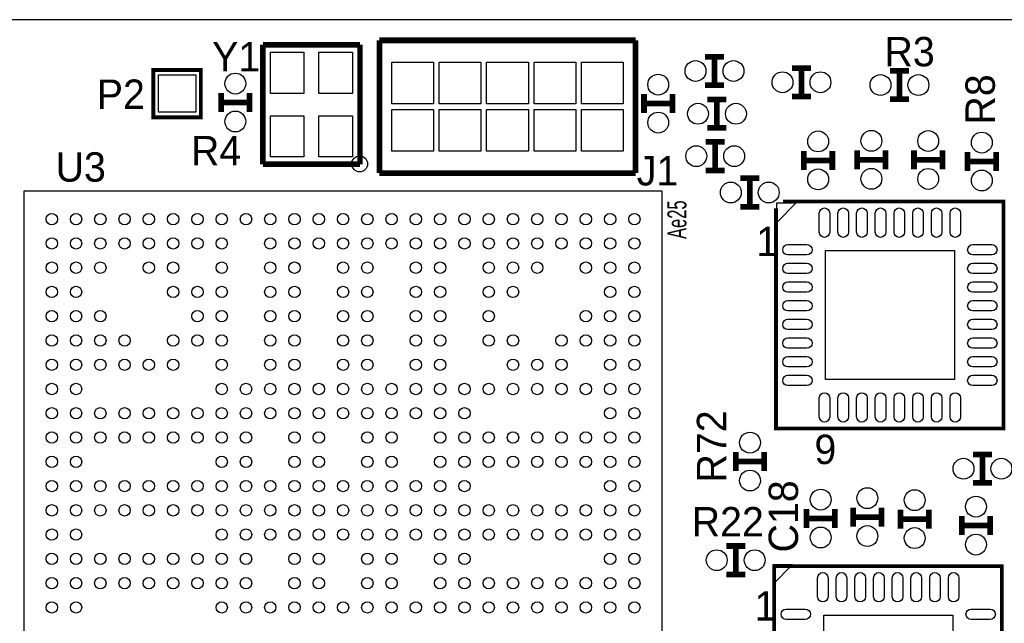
# Model space of a CAD drawing. Extents: x -5 to 140, y -39 to 81.
# Tile 4 of 7: x 23 to 49, y 19 to 36. Entities that reach past the tile are written whole.
import ezdxf
from ezdxf.enums import TextEntityAlignment as Align

# ---------------------------------------------------------------- set-up
doc = ezdxf.new("R2010")
doc.units = 0
for name, color, linetype in [('BOARD_GEOMETRY_OUTLINE', 4, 'CONTINUOUS'), ('PACKAGE_GEOMETRY_SILKSCREEN_TOP', 5, 'CONTINUOUS'), ('PIN_TOP', 6, 'CONTINUOUS'), ('REF_DES_SILKSCREEN_TOP', 7, 'CONTINUOUS')]:
    doc.layers.add(name, color=color, linetype=linetype)

msp = doc.modelspace()

# ---------------------------------------------------------------- linework, layer by layer
at = {"layer": 'BOARD_GEOMETRY_OUTLINE'}
msp.add_lwpolyline([(1.99898, 19.99996, -0.414214), (0, 18.00098), (0, 0), (15.75054, 0), (15.75054, 3.50012, -0.414214), (16.25092, 4.0005, -0.414214), (16.74876, 3.50012), (16.74876, -0.01016), (67.59956, 0), (67.59956, 18.00098, -0.414214), (65.60058, 19.99996, -0.414214), (67.59956, 21.99894), (67.59956, 35.56), (0, 35.56), (0, 21.99894, -0.414214)], format="xyb", close=True, dxfattribs=at)
at = {"layer": 'PACKAGE_GEOMETRY_SILKSCREEN_TOP'}
for points, const_width in [([(32.495998, 31.451042), (32.495998, 35.007042)], 0.1524), ([(32.495998, 35.007042), (39.353998, 35.007042)], 0.1524), ([(39.353998, 35.007042), (39.353998, 31.451042)], 0.1524), ([(29.375608, 31.686754), (29.375608, 34.886646)], 0.150114), ([(29.375608, 34.886646), (31.975552, 34.886646)], 0.150114), ([(31.975552, 34.886646), (31.975552, 31.686754)], 0.150114), ([(41.21404, 34.56686), (41.72204, 34.56686)], 0.1524), ([(41.46804, 34.56686), (41.46804, 33.80486)], 0.1524), ([(43.54322, 34.2646), (44.05122, 34.2646)], 0.1524), ([(43.79722, 34.2646), (43.79722, 33.5026)], 0.1524), ([(46.16704, 34.19094), (46.67504, 34.19094)], 0.1524), ([(46.42104, 34.19094), (46.42104, 33.42894)], 0.1524), ([(41.21404, 33.80486), (41.72204, 33.80486)], 0.1524), ([(28.2575, 33.59404), (28.2575, 33.08604)], 0.1524), ([(29.0195, 33.59404), (29.0195, 33.08604)], 0.1524), ([(39.58082, 33.5661), (39.58082, 33.0581)], 0.1524), ([(40.34282, 33.5661), (40.34282, 33.0581)], 0.1524), ([(41.28008, 33.42132), (41.78808, 33.42132)], 0.1524), ([(41.53408, 33.42132), (41.53408, 32.65932)], 0.1524), ([(43.54322, 33.5026), (44.05122, 33.5026)], 0.1524), ([(46.16704, 33.42894), (46.67504, 33.42894)], 0.1524), ([(29.0195, 33.34004), (28.2575, 33.34004)], 0.1524), ([(40.34282, 33.3121), (39.58082, 33.3121)], 0.1524), ([(41.28008, 32.65932), (41.78808, 32.65932)], 0.1524), ([(41.74236, 32.28594), (41.23436, 32.28594)], 0.1524), ([(41.48836, 31.52394), (41.48836, 32.28594)], 0.1524), ([(43.86199, 31.537148), (43.86199, 32.045148)], 0.1524), ([(44.62399, 31.537148), (44.62399, 32.045148)], 0.1524), ([(45.28947, 32.05988), (45.28947, 31.55188)], 0.1524), ([(46.05147, 32.05988), (46.05147, 31.55188)], 0.1524), ([(46.810422, 32.056578), (46.810422, 31.548578)], 0.1524), ([(47.572422, 32.056578), (47.572422, 31.548578)], 0.1524), ([(48.24476, 31.50616), (48.24476, 32.01416)], 0.1524), ([(49.00676, 31.50616), (49.00676, 32.01416)], 0.1524), ([(31.975552, 31.686754), (29.375608, 31.686754)], 0.150114), ([(43.86199, 31.791148), (44.62399, 31.791148)], 0.1524), ([(46.05147, 31.80588), (45.28947, 31.80588)], 0.1524), ([(47.572422, 31.802578), (46.810422, 31.802578)], 0.1524), ([(48.24476, 31.76016), (49.00676, 31.76016)], 0.1524), ([(39.353998, 31.451042), (32.495998, 31.451042)], 0.1524), ([(41.74236, 31.52394), (41.23436, 31.52394)], 0.1524), ([(42.66692, 31.31312), (42.15892, 31.31312)], 0.1524), ([(42.41292, 30.55112), (42.41292, 31.31312)], 0.1524), ([(42.66692, 30.55112), (42.15892, 30.55112)], 0.1524), ([(44.364656, 30.68828), (49.20488, 30.68828), (49.20488, 24.608028), (43.114722, 24.608028), (43.114722, 30.5054)], 0.100076), ([(43.307, 30.68828), (44.634658, 30.68828)], 0.100076), ([(42.037, 23.4696), (42.037, 23.9776)], 0.1524), ([(42.799, 23.4696), (42.799, 23.9776)], 0.1524), ([(42.037, 23.7236), (42.799, 23.7236)], 0.1524), ([(48.89754, 23.9141), (48.38954, 23.9141)], 0.1524), ([(48.64354, 23.1521), (48.64354, 23.9141)], 0.1524), ([(48.89754, 23.1521), (48.38954, 23.1521)], 0.1524), ([(43.931332, 21.943314), (43.931332, 22.451314)], 0.1524), ([(44.693332, 21.943314), (44.693332, 22.451314)], 0.1524), ([(45.181012, 22.491446), (45.181012, 21.983446)], 0.1524), ([(45.943012, 22.491446), (45.943012, 21.983446)], 0.1524), ([(46.447964, 22.437344), (46.447964, 21.929344)], 0.1524), ([(47.209964, 22.437344), (47.209964, 21.929344)], 0.1524), ([(43.931332, 22.197314), (44.693332, 22.197314)], 0.1524), ([(45.943012, 22.237446), (45.181012, 22.237446)], 0.1524), ([(47.209964, 22.183344), (46.447964, 22.183344)], 0.1524), ([(48.08855, 21.755354), (48.08855, 22.263354)], 0.1524), ([(48.85055, 21.755354), (48.85055, 22.263354)], 0.1524), ([(48.08855, 22.009354), (48.85055, 22.009354)], 0.1524), ([(41.783, 21.463), (42.291, 21.463)], 0.1524), ([(42.037, 21.463), (42.037, 20.701)], 0.1524), ([(44.319698, 20.924266), (49.159922, 20.924266), (49.159922, 14.844014), (43.069764, 14.844014), (43.069764, 20.924266), (44.5897, 20.924266)], 0.100076), ([(41.783, 20.701), (42.291, 20.701)], 0.1524)]:
    msp.add_lwpolyline(points, dxfattribs=dict(at, const_width=const_width))
at = {"layer": 'PACKAGE_GEOMETRY_SILKSCREEN_TOP', "const_width": 0.1016}
msp.add_lwpolyline([(26.44394, 34.2138), (27.71394, 34.2138), (27.71394, 32.9438), (26.44394, 32.9438)], close=True, dxfattribs=at)
at = {"layer": 'PACKAGE_GEOMETRY_SILKSCREEN_TOP'}
msp.add_lwpolyline([(31.965646, 31.90875, -0.41418), (32.177736, 31.69666, -0.414107), (31.965646, 31.48457, -0.414228), (31.753556, 31.69666, -0.414302)], format="xyb", close=True, dxfattribs=at)
for points in [[(40.070278, 13.87094), (40.070278, 30.96514), (22.976078, 30.96514), (22.976078, 13.87094)], [(43.13555, 30.13202), (43.13555, 30.651958), (43.655488, 30.651958)], [(43.039792, 20.444206), (43.039792, 20.964144), (43.55973, 20.964144)]]:
    msp.add_lwpolyline(points, close=True, dxfattribs=at)
at = {"layer": 'PIN_TOP'}
for points in [[(30.475555, 33.586547), (29.575633, 33.586547), (29.575633, 34.686621), (30.475555, 34.686621)], [(31.775527, 33.586547), (30.875605, 33.586547), (30.875605, 34.686621), (31.775527, 34.686621)], [(32.826198, 33.305242), (32.826198, 34.422842), (33.943798, 34.422842), (33.943798, 33.305242)], [(34.096198, 33.305242), (34.096198, 34.422842), (35.213798, 34.422842), (35.213798, 33.305242)], [(35.366198, 33.305242), (35.366198, 34.422842), (36.483798, 34.422842), (36.483798, 33.305242)], [(36.636198, 33.305242), (36.636198, 34.422842), (37.753798, 34.422842), (37.753798, 33.305242)], [(37.906198, 33.305242), (37.906198, 34.422842), (39.023798, 34.422842), (39.023798, 33.305242)], [(26.578941, 33.078801), (26.578941, 34.078799), (27.578939, 34.078799), (27.578939, 33.078801)], [(30.475555, 31.886779), (29.575633, 31.886779), (29.575633, 32.986853), (30.475555, 32.986853)], [(31.775527, 31.886779), (30.875605, 31.886779), (30.875605, 32.986853), (31.775527, 32.986853)], [(32.826198, 32.035242), (32.826198, 33.152842), (33.943798, 33.152842), (33.943798, 32.035242)], [(34.096198, 32.035242), (34.096198, 33.152842), (35.213798, 33.152842), (35.213798, 32.035242)], [(35.366198, 32.035242), (35.366198, 33.152842), (36.483798, 33.152842), (36.483798, 32.035242)], [(36.636198, 32.035242), (36.636198, 33.152842), (37.753798, 33.152842), (37.753798, 32.035242)], [(37.906198, 32.035242), (37.906198, 33.152842), (39.023798, 33.152842), (39.023798, 32.035242)], [(44.437554, 25.920954), (44.437554, 29.375354), (47.891954, 29.375354), (47.891954, 25.920954)], [(44.392596, 16.15694), (44.392596, 19.61134), (47.846996, 19.61134), (47.846996, 16.15694)]]:
    msp.add_lwpolyline(points, close=True, dxfattribs=at)
for points in [[(44.554394, 30.37713), (44.554394, 29.86913, -1), (44.274994, 29.86913), (44.274994, 30.37713, -1)], [(45.05452, 30.37713), (45.05452, 29.86913, -1), (44.77512, 29.86913), (44.77512, 30.37713, -1)], [(45.554392, 30.37713), (45.554392, 29.86913, -1), (45.274992, 29.86913), (45.274992, 30.37713, -1)], [(46.054518, 30.37713), (46.054518, 29.86913, -1), (45.775118, 29.86913), (45.775118, 30.37713, -1)], [(46.55439, 30.37713), (46.55439, 29.86913, -1), (46.27499, 29.86913), (46.27499, 30.37713, -1)], [(47.054516, 30.37713), (47.054516, 29.86913, -1), (46.775116, 29.86913), (46.775116, 30.37713, -1)], [(47.554388, 30.37713), (47.554388, 29.86913, -1), (47.274988, 29.86913), (47.274988, 30.37713, -1)], [(48.054514, 30.37713), (48.054514, 29.86913, -1), (47.775114, 29.86913), (47.775114, 30.37713, -1)], [(43.943778, 29.258514), (43.435778, 29.258514, -1), (43.435778, 29.537914), (43.943778, 29.537914, -1)], [(48.89373, 29.258514), (48.38573, 29.258514, -1), (48.38573, 29.537914), (48.89373, 29.537914, -1)], [(43.943778, 28.758388), (43.435778, 28.758388, -1), (43.435778, 29.037788), (43.943778, 29.037788, -1)], [(48.89373, 28.758388), (48.38573, 28.758388, -1), (48.38573, 29.037788), (48.89373, 29.037788, -1)], [(43.943778, 28.258516), (43.435778, 28.258516, -1), (43.435778, 28.537916), (43.943778, 28.537916, -1)], [(48.89373, 28.258516), (48.38573, 28.258516, -1), (48.38573, 28.537916), (48.89373, 28.537916, -1)], [(43.943778, 27.75839), (43.435778, 27.75839, -1), (43.435778, 28.03779), (43.943778, 28.03779, -1)], [(48.89373, 27.75839), (48.38573, 27.75839, -1), (48.38573, 28.03779), (48.89373, 28.03779, -1)], [(43.943778, 27.258518), (43.435778, 27.258518, -1), (43.435778, 27.537918), (43.943778, 27.537918, -1)], [(48.89373, 27.258518), (48.38573, 27.258518, -1), (48.38573, 27.537918), (48.89373, 27.537918, -1)], [(43.943778, 26.758392), (43.435778, 26.758392, -1), (43.435778, 27.037792), (43.943778, 27.037792, -1)], [(48.89373, 26.758392), (48.38573, 26.758392, -1), (48.38573, 27.037792), (48.89373, 27.037792, -1)], [(43.943778, 26.25852), (43.435778, 26.25852, -1), (43.435778, 26.53792), (43.943778, 26.53792, -1)], [(48.89373, 26.25852), (48.38573, 26.25852, -1), (48.38573, 26.53792), (48.89373, 26.53792, -1)], [(43.943778, 25.758394), (43.435778, 25.758394, -1), (43.435778, 26.037794), (43.943778, 26.037794, -1)], [(48.89373, 25.758394), (48.38573, 25.758394, -1), (48.38573, 26.037794), (48.89373, 26.037794, -1)], [(44.554394, 25.427178), (44.554394, 24.919178, -1), (44.274994, 24.919178), (44.274994, 25.427178, -1)], [(45.05452, 25.427178), (45.05452, 24.919178, -1), (44.77512, 24.919178), (44.77512, 25.427178, -1)], [(45.554392, 25.427178), (45.554392, 24.919178, -1), (45.274992, 24.919178), (45.274992, 25.427178, -1)], [(46.054518, 25.427178), (46.054518, 24.919178, -1), (45.775118, 24.919178), (45.775118, 25.427178, -1)], [(46.55439, 25.427178), (46.55439, 24.919178, -1), (46.27499, 24.919178), (46.27499, 25.427178, -1)], [(47.054516, 25.427178), (47.054516, 24.919178, -1), (46.775116, 24.919178), (46.775116, 25.427178, -1)], [(47.554388, 25.427178), (47.554388, 24.919178, -1), (47.274988, 24.919178), (47.274988, 25.427178, -1)], [(48.054514, 25.427178), (48.054514, 24.919178, -1), (47.775114, 24.919178), (47.775114, 25.427178, -1)], [(44.509436, 20.613116), (44.509436, 20.105116, -1), (44.230036, 20.105116), (44.230036, 20.613116, -1)], [(45.009562, 20.613116), (45.009562, 20.105116, -1), (44.730162, 20.105116), (44.730162, 20.613116, -1)], [(45.509434, 20.613116), (45.509434, 20.105116, -1), (45.230034, 20.105116), (45.230034, 20.613116, -1)], [(46.00956, 20.613116), (46.00956, 20.105116, -1), (45.73016, 20.105116), (45.73016, 20.613116, -1)], [(46.509432, 20.613116), (46.509432, 20.105116, -1), (46.230032, 20.105116), (46.230032, 20.613116, -1)], [(47.009558, 20.613116), (47.009558, 20.105116, -1), (46.730158, 20.105116), (46.730158, 20.613116, -1)], [(47.50943, 20.613116), (47.50943, 20.105116, -1), (47.23003, 20.105116), (47.23003, 20.613116, -1)], [(48.009556, 20.613116), (48.009556, 20.105116, -1), (47.730156, 20.105116), (47.730156, 20.613116, -1)], [(43.89882, 19.4945), (43.39082, 19.4945, -1), (43.39082, 19.7739), (43.89882, 19.7739, -1)], [(48.848772, 19.4945), (48.340772, 19.4945, -1), (48.340772, 19.7739), (48.848772, 19.7739, -1)]]:
    msp.add_lwpolyline(points, format="xyb", close=True, dxfattribs=at)
for centre, radius in [((40.96004, 34.18586), 0.2794), ((41.97604, 34.18586), 0.2794), ((28.6385, 33.84804), 0.2794), ((39.96182, 33.8201), 0.2794), ((43.28922, 33.8836), 0.2794), ((44.30522, 33.8836), 0.2794), ((45.91304, 33.80994), 0.2794), ((46.92904, 33.80994), 0.2794), ((41.02608, 33.04032), 0.2794), ((42.04208, 33.04032), 0.2794), ((28.6385, 32.83204), 0.2794), ((39.96182, 32.8041), 0.2794), ((44.24299, 32.299148), 0.2794), ((45.67047, 32.31388), 0.2794), ((47.191422, 32.310578), 0.2794), ((48.62576, 32.26816), 0.2794), ((40.98036, 31.90494), 0.2794), ((41.99636, 31.90494), 0.2794), ((44.24299, 31.283148), 0.2794), ((45.67047, 31.29788), 0.2794), ((47.191422, 31.294578), 0.2794), ((48.62576, 31.25216), 0.2794), ((41.90492, 30.93212), 0.2794), ((42.92092, 30.93212), 0.2794), ((23.723346, 30.217872), 0.1524), ((24.373332, 30.217872), 0.1524), ((25.023318, 30.217872), 0.1524), ((25.673304, 30.217872), 0.1524), ((26.32329, 30.217872), 0.1524), ((26.973276, 30.217872), 0.1524), ((27.623262, 30.217872), 0.1524), ((28.273248, 30.217872), 0.1524), ((28.923234, 30.217872), 0.1524), ((29.57322, 30.217872), 0.1524), ((30.223206, 30.217872), 0.1524), ((30.873192, 30.217872), 0.1524), ((31.523178, 30.217872), 0.1524), ((32.173164, 30.217872), 0.1524), ((32.82315, 30.217872), 0.1524), ((33.473136, 30.217872), 0.1524), ((34.123122, 30.217872), 0.1524), ((34.773108, 30.217872), 0.1524), ((35.423094, 30.217872), 0.1524), ((36.07308, 30.217872), 0.1524), ((36.723066, 30.217872), 0.1524), ((37.373052, 30.217872), 0.1524), ((38.023038, 30.217872), 0.1524), ((38.673024, 30.217872), 0.1524), ((39.32301, 30.217872), 0.1524), ((23.723346, 29.567886), 0.1524), ((24.373332, 29.567886), 0.1524), ((25.023318, 29.567886), 0.1524), ((25.673304, 29.567886), 0.1524), ((26.32329, 29.567886), 0.1524), ((26.973276, 29.567886), 0.1524), ((27.623262, 29.567886), 0.1524), ((28.273248, 29.567886), 0.1524), ((29.57322, 29.567886), 0.1524), ((30.223206, 29.567886), 0.1524), ((30.873192, 29.567886), 0.1524), ((31.523178, 29.567886), 0.1524), ((32.173164, 29.567886), 0.1524), ((32.82315, 29.567886), 0.1524), ((33.473136, 29.567886), 0.1524), ((34.123122, 29.567886), 0.1524), ((34.773108, 29.567886), 0.1524), ((35.423094, 29.567886), 0.1524), ((36.07308, 29.567886), 0.1524), ((36.723066, 29.567886), 0.1524), ((37.373052, 29.567886), 0.1524), ((38.023038, 29.567886), 0.1524), ((38.673024, 29.567886), 0.1524), ((39.32301, 29.567886), 0.1524), ((23.723346, 28.9179), 0.1524), ((24.373332, 28.9179), 0.1524), ((25.023318, 28.9179), 0.1524), ((26.32329, 28.9179), 0.1524), ((26.973276, 28.9179), 0.1524), ((28.273248, 28.9179), 0.1524), ((29.57322, 28.9179), 0.1524), ((30.223206, 28.9179), 0.1524), ((31.523178, 28.9179), 0.1524), ((32.173164, 28.9179), 0.1524), ((33.473136, 28.9179), 0.1524), ((34.123122, 28.9179), 0.1524), ((35.423094, 28.9179), 0.1524), ((36.07308, 28.9179), 0.1524), ((36.723066, 28.9179), 0.1524), ((38.023038, 28.9179), 0.1524), ((38.673024, 28.9179), 0.1524), ((39.32301, 28.9179), 0.1524), ((23.723346, 28.267914), 0.1524), ((24.373332, 28.267914), 0.1524), ((26.973276, 28.267914), 0.1524), ((27.623262, 28.267914), 0.1524), ((28.273248, 28.267914), 0.1524), ((29.57322, 28.267914), 0.1524), ((30.223206, 28.267914), 0.1524), ((31.523178, 28.267914), 0.1524), ((32.173164, 28.267914), 0.1524), ((33.473136, 28.267914), 0.1524), ((34.123122, 28.267914), 0.1524), ((35.423094, 28.267914), 0.1524), ((36.07308, 28.267914), 0.1524), ((38.673024, 28.267914), 0.1524), ((39.32301, 28.267914), 0.1524), ((23.723346, 27.617928), 0.1524), ((24.373332, 27.617928), 0.1524), ((25.023318, 27.617928), 0.1524), ((27.623262, 27.617928), 0.1524), ((28.273248, 27.617928), 0.1524), ((29.57322, 27.617928), 0.1524), ((30.223206, 27.617928), 0.1524), ((31.523178, 27.617928), 0.1524), ((32.173164, 27.617928), 0.1524), ((33.473136, 27.617928), 0.1524), ((34.123122, 27.617928), 0.1524), ((35.423094, 27.617928), 0.1524), ((38.023038, 27.617928), 0.1524), ((38.673024, 27.617928), 0.1524), ((39.32301, 27.617928), 0.1524), ((23.723346, 26.967942), 0.1524), ((24.373332, 26.967942), 0.1524), ((25.023318, 26.967942), 0.1524), ((25.673304, 26.967942), 0.1524), ((26.973276, 26.967942), 0.1524), ((27.623262, 26.967942), 0.1524), ((28.273248, 26.967942), 0.1524), ((29.57322, 26.967942), 0.1524), ((30.223206, 26.967942), 0.1524), ((31.523178, 26.967942), 0.1524), ((32.173164, 26.967942), 0.1524), ((33.473136, 26.967942), 0.1524), ((34.123122, 26.967942), 0.1524), ((35.423094, 26.967942), 0.1524), ((36.07308, 26.967942), 0.1524), ((37.373052, 26.967942), 0.1524), ((38.023038, 26.967942), 0.1524), ((38.673024, 26.967942), 0.1524), ((39.32301, 26.967942), 0.1524), ((23.723346, 26.317956), 0.1524), ((24.373332, 26.317956), 0.1524), ((25.023318, 26.317956), 0.1524), ((25.673304, 26.317956), 0.1524), ((26.32329, 26.317956), 0.1524), ((26.973276, 26.317956), 0.1524), ((28.273248, 26.317956), 0.1524), ((29.57322, 26.317956), 0.1524), ((30.223206, 26.317956), 0.1524), ((31.523178, 26.317956), 0.1524), ((32.173164, 26.317956), 0.1524), ((33.473136, 26.317956), 0.1524), ((34.123122, 26.317956), 0.1524), ((36.07308, 26.317956), 0.1524), ((36.723066, 26.317956), 0.1524), ((37.373052, 26.317956), 0.1524), ((38.673024, 26.317956), 0.1524), ((39.32301, 26.317956), 0.1524), ((23.723346, 25.66797), 0.1524), ((24.373332, 25.66797), 0.1524), ((28.273248, 25.66797), 0.1524), ((28.923234, 25.66797), 0.1524), ((29.57322, 25.66797), 0.1524), ((30.223206, 25.66797), 0.1524), ((30.873192, 25.66797), 0.1524), ((31.523178, 25.66797), 0.1524), ((32.173164, 25.66797), 0.1524), ((32.82315, 25.66797), 0.1524), ((33.473136, 25.66797), 0.1524), ((34.123122, 25.66797), 0.1524), ((34.773108, 25.66797), 0.1524), ((35.423094, 25.66797), 0.1524), ((36.07308, 25.66797), 0.1524), ((36.723066, 25.66797), 0.1524), ((37.373052, 25.66797), 0.1524), ((38.023038, 25.66797), 0.1524), ((38.673024, 25.66797), 0.1524), ((39.32301, 25.66797), 0.1524), ((23.723346, 25.017984), 0.1524), ((24.373332, 25.017984), 0.1524), ((25.023318, 25.017984), 0.1524), ((25.673304, 25.017984), 0.1524), ((26.32329, 25.017984), 0.1524), ((26.973276, 25.017984), 0.1524), ((27.623262, 25.017984), 0.1524), ((28.273248, 25.017984), 0.1524), ((28.923234, 25.017984), 0.1524), ((29.57322, 25.017984), 0.1524), ((30.223206, 25.017984), 0.1524), ((30.873192, 25.017984), 0.1524), ((31.523178, 25.017984), 0.1524), ((32.173164, 25.017984), 0.1524), ((32.82315, 25.017984), 0.1524), ((33.473136, 25.017984), 0.1524), ((34.123122, 25.017984), 0.1524), ((34.773108, 25.017984), 0.1524), ((38.673024, 25.017984), 0.1524), ((39.32301, 25.017984), 0.1524), ((23.723346, 24.367998), 0.1524), ((24.373332, 24.367998), 0.1524), ((25.023318, 24.367998), 0.1524), ((25.673304, 24.367998), 0.1524), ((26.32329, 24.367998), 0.1524), ((26.973276, 24.367998), 0.1524), ((27.623262, 24.367998), 0.1524), ((28.273248, 24.367998), 0.1524), ((28.923234, 24.367998), 0.1524), ((30.223206, 24.367998), 0.1524), ((30.873192, 24.367998), 0.1524), ((32.173164, 24.367998), 0.1524), ((32.82315, 24.367998), 0.1524), ((34.123122, 24.367998), 0.1524), ((34.773108, 24.367998), 0.1524), ((35.423094, 24.367998), 0.1524), ((36.07308, 24.367998), 0.1524), ((36.723066, 24.367998), 0.1524), ((37.373052, 24.367998), 0.1524), ((38.023038, 24.367998), 0.1524), ((38.673024, 24.367998), 0.1524), ((39.32301, 24.367998), 0.1524), ((42.418, 24.2316), 0.2794), ((23.723346, 23.718012), 0.1524), ((24.373332, 23.718012), 0.1524), ((28.273248, 23.718012), 0.1524), ((28.923234, 23.718012), 0.1524), ((30.223206, 23.718012), 0.1524), ((30.873192, 23.718012), 0.1524), ((32.173164, 23.718012), 0.1524), ((32.82315, 23.718012), 0.1524), ((34.123122, 23.718012), 0.1524), ((34.773108, 23.718012), 0.1524), ((35.423094, 23.718012), 0.1524), ((36.07308, 23.718012), 0.1524), ((36.723066, 23.718012), 0.1524), ((37.373052, 23.718012), 0.1524), ((38.023038, 23.718012), 0.1524), ((38.673024, 23.718012), 0.1524), ((39.32301, 23.718012), 0.1524), ((48.13554, 23.5331), 0.2794), ((49.15154, 23.5331), 0.2794), ((42.418, 23.2156), 0.2794), ((23.723346, 23.068026), 0.1524), ((24.373332, 23.068026), 0.1524), ((25.023318, 23.068026), 0.1524), ((25.673304, 23.068026), 0.1524), ((26.32329, 23.068026), 0.1524), ((26.973276, 23.068026), 0.1524), ((27.623262, 23.068026), 0.1524), ((28.273248, 23.068026), 0.1524), ((28.923234, 23.068026), 0.1524), ((29.57322, 23.068026), 0.1524), ((30.223206, 23.068026), 0.1524), ((30.873192, 23.068026), 0.1524), ((31.523178, 23.068026), 0.1524), ((32.173164, 23.068026), 0.1524), ((32.82315, 23.068026), 0.1524), ((33.473136, 23.068026), 0.1524), ((34.123122, 23.068026), 0.1524), ((34.773108, 23.068026), 0.1524), ((38.673024, 23.068026), 0.1524), ((39.32301, 23.068026), 0.1524), ((44.312332, 22.705314), 0.2794), ((45.562012, 22.745446), 0.2794), ((46.828964, 22.691344), 0.2794), ((48.46955, 22.517354), 0.2794), ((23.723346, 22.41804), 0.1524), ((24.373332, 22.41804), 0.1524), ((25.023318, 22.41804), 0.1524), ((25.673304, 22.41804), 0.1524), ((26.32329, 22.41804), 0.1524), ((26.973276, 22.41804), 0.1524), ((27.623262, 22.41804), 0.1524), ((28.273248, 22.41804), 0.1524), ((28.923234, 22.41804), 0.1524), ((29.57322, 22.41804), 0.1524), ((30.223206, 22.41804), 0.1524), ((30.873192, 22.41804), 0.1524), ((31.523178, 22.41804), 0.1524), ((32.173164, 22.41804), 0.1524), ((32.82315, 22.41804), 0.1524), ((33.473136, 22.41804), 0.1524), ((34.123122, 22.41804), 0.1524), ((34.773108, 22.41804), 0.1524), ((35.423094, 22.41804), 0.1524), ((36.07308, 22.41804), 0.1524), ((36.723066, 22.41804), 0.1524), ((37.373052, 22.41804), 0.1524), ((38.023038, 22.41804), 0.1524), ((38.673024, 22.41804), 0.1524), ((39.32301, 22.41804), 0.1524), ((23.723346, 21.768054), 0.1524), ((24.373332, 21.768054), 0.1524), ((28.273248, 21.768054), 0.1524), ((28.923234, 21.768054), 0.1524), ((29.57322, 21.768054), 0.1524), ((30.223206, 21.768054), 0.1524), ((30.873192, 21.768054), 0.1524), ((31.523178, 21.768054), 0.1524), ((32.173164, 21.768054), 0.1524), ((32.82315, 21.768054), 0.1524), ((33.473136, 21.768054), 0.1524), ((34.123122, 21.768054), 0.1524), ((34.773108, 21.768054), 0.1524), ((35.423094, 21.768054), 0.1524), ((36.07308, 21.768054), 0.1524), ((36.723066, 21.768054), 0.1524), ((37.373052, 21.768054), 0.1524), ((38.023038, 21.768054), 0.1524), ((38.673024, 21.768054), 0.1524), ((39.32301, 21.768054), 0.1524), ((44.312332, 21.689314), 0.2794), ((45.562012, 21.729446), 0.2794), ((46.828964, 21.675344), 0.2794), ((48.46955, 21.501354), 0.2794), ((41.529, 21.082), 0.2794), ((42.545, 21.082), 0.2794), ((23.723346, 21.118068), 0.1524), ((24.373332, 21.118068), 0.1524), ((25.023318, 21.118068), 0.1524), ((25.673304, 21.118068), 0.1524), ((26.32329, 21.118068), 0.1524), ((26.973276, 21.118068), 0.1524), ((27.623262, 21.118068), 0.1524), ((28.273248, 21.118068), 0.1524), ((28.923234, 21.118068), 0.1524), ((30.223206, 21.118068), 0.1524), ((30.873192, 21.118068), 0.1524), ((32.173164, 21.118068), 0.1524), ((32.82315, 21.118068), 0.1524), ((34.123122, 21.118068), 0.1524), ((34.773108, 21.118068), 0.1524), ((38.673024, 21.118068), 0.1524), ((39.32301, 21.118068), 0.1524), ((23.723346, 20.468082), 0.1524), ((24.373332, 20.468082), 0.1524), ((25.023318, 20.468082), 0.1524), ((25.673304, 20.468082), 0.1524), ((26.32329, 20.468082), 0.1524), ((26.973276, 20.468082), 0.1524), ((27.623262, 20.468082), 0.1524), ((28.273248, 20.468082), 0.1524), ((28.923234, 20.468082), 0.1524), ((30.223206, 20.468082), 0.1524), ((30.873192, 20.468082), 0.1524), ((32.173164, 20.468082), 0.1524), ((32.82315, 20.468082), 0.1524), ((34.123122, 20.468082), 0.1524), ((34.773108, 20.468082), 0.1524), ((35.423094, 20.468082), 0.1524), ((36.07308, 20.468082), 0.1524), ((36.723066, 20.468082), 0.1524), ((37.373052, 20.468082), 0.1524), ((38.023038, 20.468082), 0.1524), ((38.673024, 20.468082), 0.1524), ((39.32301, 20.468082), 0.1524), ((23.723346, 19.818096), 0.1524), ((24.373332, 19.818096), 0.1524), ((28.273248, 19.818096), 0.1524), ((28.923234, 19.818096), 0.1524), ((29.57322, 19.818096), 0.1524), ((30.223206, 19.818096), 0.1524), ((30.873192, 19.818096), 0.1524), ((31.523178, 19.818096), 0.1524), ((32.173164, 19.818096), 0.1524), ((32.82315, 19.818096), 0.1524), ((33.473136, 19.818096), 0.1524), ((34.123122, 19.818096), 0.1524), ((34.773108, 19.818096), 0.1524), ((35.423094, 19.818096), 0.1524), ((36.07308, 19.818096), 0.1524), ((36.723066, 19.818096), 0.1524), ((37.373052, 19.818096), 0.1524), ((38.023038, 19.818096), 0.1524), ((38.673024, 19.818096), 0.1524), ((39.32301, 19.818096), 0.1524)]:
    msp.add_circle(centre, radius, dxfattribs=at)

# ---------------------------------------------------------------- texts
at = {"layer": 'PACKAGE_GEOMETRY_SILKSCREEN_TOP', "width": 0.65}
msp.add_text('Ae25', height=0.508, rotation=90, dxfattribs=at).set_placement((40.7162, 29.68752))
at = {"layer": 'PACKAGE_GEOMETRY_SILKSCREEN_TOP'}
for s, p in [('1', (42.584878, 29.228034)), ('9', (44.144692, 23.658068)), ('1', (42.53992, 19.46402))]:
    msp.add_text(s, height=0.786892, dxfattribs=at).set_placement(p)
at = {"layer": 'REF_DES_SILKSCREEN_TOP'}
for s, p in [('R3', (46.69282, 34.31032)), ('Y1', (28.66136, 34.1757)), ('P2', (25.57272, 33.16986)), ('R4', (28.12288, 31.65856)), ('U3', (24.4983, 31.22168)), ('J1', (39.94404, 31.12008)), ('R22', (41.82364, 21.71954))]:
    msp.add_text(s, height=0.7874, dxfattribs=at).set_placement(p, align=Align.CENTER)
for s, p in [('R8', (48.975772, 33.423352)), ('R72', (41.783, 24.13)), ('C18', (43.70578, 22.25548))]:
    msp.add_text(s, height=0.7874, rotation=90, dxfattribs=at).set_placement(p, align=Align.CENTER)

doc.saveas('drawing.dxf')
